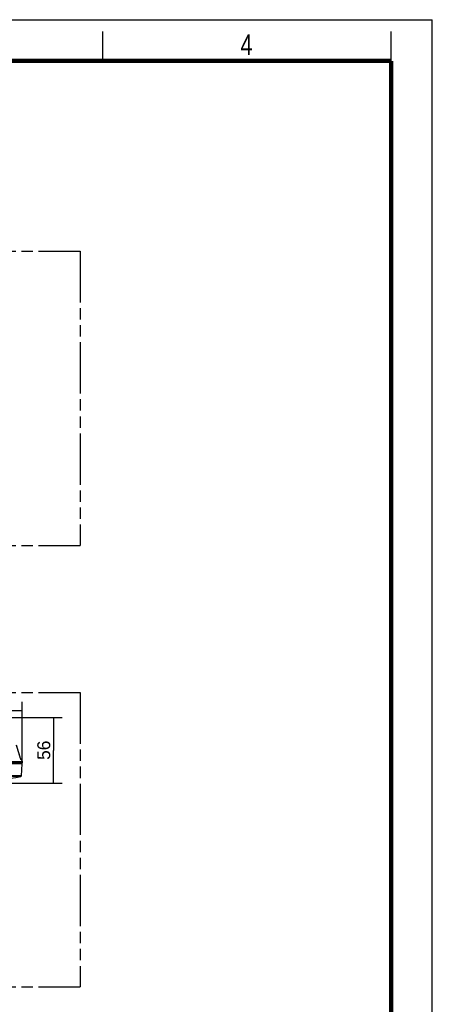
# Model space of a CAD drawing. Header units: millimetres. Extents: x 0 to 210, y 0 to 297.
# Tile 14 of 14: x 140 to 210, y 130 to 297. Entities that reach past the tile are written whole.
import ezdxf
from ezdxf.enums import TextEntityAlignment as Align

# ---------------------------------------------------------------- set-up
doc = ezdxf.new("R2010")
doc.units = ezdxf.units.MM
doc.header["$LTSCALE"] = 19.36
doc.linetypes.add('PHANTOM', pattern=[0.8, 0.45, -0.05, 0.1, -0.05, 0.1, -0.05])
doc.layers.get('0').update_dxf_attribs({"linetype": 'CONTINUOUS'})
doc.layers.add('DEFAULT_3', color=7, linetype='PHANTOM')
doc.layers.add('Z_DIM_2D', color=7, linetype='CONTINUOUS')
doc.styles.add('TEXTSTYLE_2', font='txt', dxfattribs={"width": 0.75})
doc.styles.add('TEXTSTYLE_3', font='tridonic-metric-print-light.otf')
doc.dimstyles.new('DIMSTYLE_1', dxfattribs={"dimtxt": 2.2, "dimasz": 3.5, "dimexe": 1.5, "dimexo": 0, "dimgap": 0.55, "dimtad": 1, "dimdec": 1, "dimlfac": 5, "dimdsep": 46, "dimtxsty": 'TEXTSTYLE_3', "dimblk": '_FILLED', "dimblk1": '_FILLED', "dimblk2": '_FILLED', "dimcen": 0.09, "dimclrt": 5, "dimazin": 2, "dimtp": 0.5, "dimtm": 0.5, "dimtfac": 1, "dimtdec": 1, "dimtofl": 0, "dimtmove": 0, "dimatfit": 3, "dimldrblk": '_FILLED', "dimfxl": 0, "dimtolj": 1, "dimarcsym": 0})
doc.dimstyles.new('DIMSTYLE_2', dxfattribs={"dimtxt": 2.2, "dimasz": 3.5, "dimexe": 1.5, "dimexo": 0, "dimgap": 0.55, "dimtad": 1, "dimlfac": 5, "dimdsep": 46, "dimtxsty": 'TEXTSTYLE_3', "dimblk": '_FILLED', "dimblk1": '_FILLED', "dimblk2": '_FILLED', "dimcen": 0.09, "dimclrt": 5, "dimazin": 2, "dimtp": 0.3, "dimtm": 0.3, "dimtfac": 1, "dimtofl": 0, "dimtmove": 0, "dimatfit": 3, "dimldrblk": '_FILLED', "dimfxl": 0, "dimtolj": 1, "dimarcsym": 0})

# ---------------------------------------------------------------- blocks, each defined once
blk = doc.blocks.new('*D3')
at = {"layer": 'Z_DIM_2D', "color": 2, "linetype": 'Continuous', "transparency": 16777216}
for p, q in [((135.51, 178.46), (147.1, 178.46)), ((145.6, 178.46), (145.6, 172.86)), ((145.6, 167.26), (145.6, 172.86)), ((128.36, 167.26), (147.1, 167.26))]:
    blk.add_line(p, q, dxfattribs=at)
at = {"layer": 'Z_DIM_2D', "color": 5, "linetype": 'Continuous', "transparency": 16777216, "style": 'TEXTSTYLE_3'}
blk.add_text('56', height=2.2, rotation=90, dxfattribs=at).set_placement((145.05, 174.51), align=Align.RIGHT)
blk = doc.blocks.new('_FILLED')
at = {"color": 0, "linetype": 'ByBlock'}
blk.add_solid([(0, 0), (-1, 0.125), (-1, -0.125)], dxfattribs=at)
blk = doc.blocks.new('_NONE')
blk = doc.blocks.new('*D4')
at = {"layer": 'Z_DIM_2D', "color": 2, "linetype": 'Continuous', "transparency": 16777216}
for p, q in [((115.66, 170.56), (115.66, 181.1)), ((140.26, 170.56), (140.26, 181.1)), ((115.66, 179.6), (127.96, 179.6)), ((140.26, 179.6), (127.96, 179.6))]:
    blk.add_line(p, q, dxfattribs=at)
at = {"layer": 'Z_DIM_2D', "color": 5, "linetype": 'Continuous', "transparency": 16777216, "style": 'TEXTSTYLE_3'}
blk.add_text('123', height=2.2, dxfattribs=at).set_placement((130.13, 180.15), align=Align.RIGHT)

msp = doc.modelspace()

# ---------------------------------------------------------------- linework, layer by layer
at = {"color": 2, "linetype": 'Continuous'}
for p, q in [((0, 297), (210, 297)), ((210, 0), (210, 297)), ((154, 290), (154, 295)), ((203, 290), (203, 295))]:
    msp.add_line(p, q, dxfattribs=at)
at = {"color": 7, "linetype": 'Continuous'}
for p, q in [((139.9303, 171.7159), (139.3045, 173.7303)), ((115.6611, 170.7599), (140.2626, 170.7599)), ((118.1614, 170.9543), (140.2524, 170.9543)), ((139.9421, 171.6787), (139.9303, 171.7159)), ((139.9538, 171.6425), (139.9421, 171.6787)), ((139.9652, 171.6075), (139.9538, 171.6425)), ((139.9765, 171.5736), (139.9652, 171.6075)), ((139.9874, 171.5412), (139.9765, 171.5736)), ((139.9981, 171.5102), (139.9874, 171.5412)), ((140.0083, 171.4807), (139.9981, 171.5102)), ((140.0182, 171.4528), (140.0083, 171.4807)), ((140.0276, 171.4266), (140.0182, 171.4528)), ((140.0366, 171.4021), (140.0276, 171.4266)), ((140.0451, 171.3794), (140.0366, 171.4021)), ((140.0531, 171.3585), (140.0451, 171.3794)), ((140.0605, 171.3394), (140.0531, 171.3585)), ((140.0674, 171.322), (140.0605, 171.3394)), ((140.0678, 170.7599), (140.0678, 170.5599)), ((140.1292, 171.2603), (140.0943, 171.2603)), ((140.1675, 171.232), (140.2524, 170.9543)), ((140.2524, 170.9543), (140.2626, 170.7599)), ((140.2626, 170.5599), (115.6611, 170.5599)), ((140.156, 168.5264), (140.2626, 170.5599))]:
    msp.add_line(p, q, dxfattribs=at)
at = {"color": 9, "linetype": 'Continuous'}
for p, q in [((139.9215, 171.7438), (139.9216, 171.7439)), ((140.0901, 171.2679), (140.0813, 171.2879)), ((140.1675, 171.232), (140.1119, 171.232)), ((140.077, 168.4338), (137.6357, 168.4362)), ((140.156, 168.5264), (137.6942, 168.5295)), ((140.0735, 168.4338), (139.9831, 168.4342)), ((140.077, 168.4338), (140.0735, 168.4338))]:
    msp.add_line(p, q, dxfattribs=at)
at = {"color": 7, "linetype": 'Continuous', "const_width": 0.7}
for points in [[(7, 290), (203, 290)], [(203, 7), (203, 290)]]:
    msp.add_lwpolyline(points, dxfattribs=at)
at = {"color": 7, "linetype": 'Continuous'}
msp.add_lwpolyline([(140.101, 171.2483), (140.1009, 171.2484), (140.1006, 171.2489), (140.0999, 171.25), (140.099, 171.2516), (140.0978, 171.2536), (140.0964, 171.2562), (140.0949, 171.2592), (140.0932, 171.2626), (140.0913, 171.2665), (140.0892, 171.2709), (140.087, 171.2757), (140.0847, 171.281), (140.0821, 171.2867), (140.0795, 171.2929), (140.0767, 171.2995), (140.0737, 171.3066), (140.0706, 171.3141), (140.0674, 171.322)], dxfattribs=at)
at = {"color": 9, "linetype": 'Continuous'}
msp.add_lwpolyline([(140.156, 168.5264), (140.1546, 168.5264), (140.1525, 168.5263), (140.1494, 168.5263)], dxfattribs=at)
at = {"color": 7, "linetype": 'Continuous'}
for centre, radius, start, end in [((140.1292, 171.2203), 0.04, 17, 90), ((133.0043, 201.6786), 33.9888, 270.120606, 282.010384), ((140.0562, 168.5316), 0.1, 282.014474, 356.999714)]:
    msp.add_arc(centre, radius, start, end, dxfattribs=at)
at = {"color": 9, "linetype": 'Continuous'}
for points in [[(139.9215, 171.7438), (139.716, 172.4059), (139.5103, 173.068), (139.3045, 173.7301)], [(140.1119, 171.232), (140.1097, 171.2391), (140.1053, 171.2458), (140.0997, 171.2507)]]:
    msp.add_open_spline(points, degree=3, dxfattribs=at)
for points, knots in [([(140.0813, 171.2879), (140.0547, 171.3499), (139.9998, 171.5014), (139.9493, 171.6543), (139.9215, 171.7438)], [0, 0, 0, 0, 0.41842199, 1, 1, 1, 1]), ([(140.1119, 171.232), (140.1105, 171.232), (140.1073, 171.2356), (140.1029, 171.2422), (140.0968, 171.2537), (140.0925, 171.2627), (140.0901, 171.2679)], [0, 0, 0, 0, 0.09519215, 0.29128275, 0.5936316, 1, 1, 1, 1])]:
    msp.add_open_spline(points, degree=3, knots=knots, dxfattribs=at)
at = {"layer": 'DEFAULT_3', "color": 91, "linetype": 'PHANTOM', "true_color": 0x80ff80}
for p, q in [((50.1286, 257.68), (150.1286, 257.68)), ((150.1286, 257.68), (150.1286, 207.68)), ((50.1286, 207.68), (150.1286, 207.68)), ((50.1286, 182.68), (150.1286, 182.68)), ((150.1286, 182.68), (150.1286, 132.68)), ((50.1286, 132.68), (150.1286, 132.68))]:
    msp.add_line(p, q, dxfattribs=at)

# ---------------------------------------------------------------- texts
at = {"color": 5, "linetype": 'Continuous', "style": 'TEXTSTYLE_2', "width": 0.785714}
msp.add_text('4', height=3.5, dxfattribs=at).set_placement((177.3831, 290.9911))

# ---------------------------------------------------------------- dimensions: what is measured, and where the dimension line sits
at = {"layer": 'Z_DIM_2D', "color": 2, "linetype": 'Continuous'}
dim = msp.add_linear_dim(base=(140.2626, 179.5969), p1=(115.6611, 170.5599), p2=(140.2626, 170.5599), dimstyle='DIMSTYLE_1', override={"dimblk1": 'NONE', "dimblk2": 'NONE', "dimsah": 1}, dxfattribs=at)
dim.commit()
dim.dimension.update_dxf_attribs({"geometry": '*D4', "text_midpoint": (127.9397, 179.5969), "dimtype": 160})
dim = msp.add_linear_dim(base=(145.6025, 167.2599), p1=(135.5062, 178.4599), p2=(128.3618, 167.2599), angle=270, dimstyle='DIMSTYLE_2', override={"dimblk1": 'NONE', "dimblk2": 'NONE', "dimsah": 1}, dxfattribs=at)
dim.commit()
dim.dimension.update_dxf_attribs({"geometry": '*D3', "text_midpoint": (145.6025, 172.8503), "dimtype": 160})

doc.saveas('drawing.dxf')
